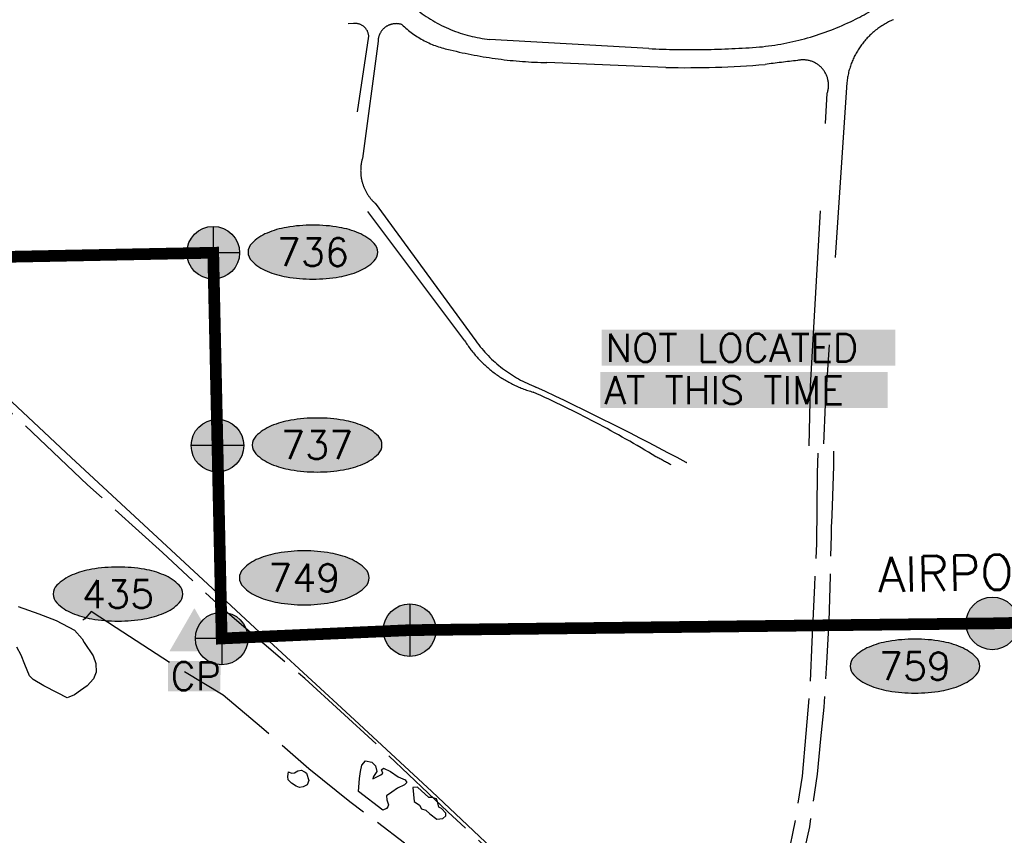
# Model space of a CAD drawing. Header units: feet. Extents: x 30669 to 99318, y 4696 to 26220.
# Tile 102 of 128: x 87745 to 89429, y 11895 to 13290. Entities that reach past the tile are written whole.
import ezdxf
from ezdxf.enums import TextEntityAlignment as Align

# ---------------------------------------------------------------- set-up
doc = ezdxf.new("R2010")
doc.units = ezdxf.units.FT
doc.header["$LTSCALE"] = 600
doc.header["$MEASUREMENT"] = 0
for name, pattern in [('2_DASH2', [1.2500000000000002, 1, -0.05, 0.05, -0.05, 0.05, -0.05]), ('AERO5', [0.35, 0.3, -0.05]), ('DASHED', [0.75, 0.5, -0.25])]:
    doc.linetypes.add(name, pattern=pattern)
doc.layers.get('0').update_dxf_attribs({"linetype": 'CONTINUOUS'})
for name, color, linetype in [('ALAImisc', 253, 'CONTINUOUS'), ('ELIF', 253, 'CONTINUOUS'), ('ELRP-AirportBoundary', 4, '2_DASH2'), ('ELYSU', 251, 'CONTINUOUS'), ('EMASK', 155, 'CONTINUOUS'), ('ESPH', 2, 'CONTINUOUS'), ('ESRGOV', 2, 'CONTINUOUS'), ('ESRP', 2, 'CONTINUOUS'), ('ETR', 1, 'CONTINUOUS'), ('ETRGOV', 2, 'CONTINUOUS')]:
    doc.layers.add(name, color=color, linetype=linetype)
doc.styles.add('L100', font='simplex', dxfattribs={"height": 60})
doc.styles.add('L80', font='simplex', dxfattribs={"height": 48})

# ---------------------------------------------------------------- blocks, each defined once
blk = doc.blocks.new('Ovalid')
at = {"layer": 'EMASK'}
h = blk.add_hatch(color=256, dxfattribs=at)
edge = h.paths.add_edge_path()
edge.add_arc((0.1493179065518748, 0), 0.0354820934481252, 0, 44.83083950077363)
edge.add_arc((0.0787616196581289, -0.0701408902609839), 0.1349704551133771, 44.83083950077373, 67.38013505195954)
edge.add_arc((0.0313269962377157, -0.1839839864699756), 0.2583004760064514, 67.38013505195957, 80.20784530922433)
edge.add_arc((-1e-16, -0.3654961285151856), 0.4424961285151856, 80.2078453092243, 89.99999999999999)
edge.add_arc((-1e-16, -0.365496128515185), 0.4424961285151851, 89.99999999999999, 99.79215469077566)
edge.add_arc((-0.0313269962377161, -0.1839839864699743), 0.25830047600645, 99.79215469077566, 112.6198649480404)
edge.add_arc((-0.0787616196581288, -0.0701408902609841), 0.1349704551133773, 112.6198649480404, 135.1691604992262)
edge.add_arc((-0.1493179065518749, 0), 0.0354820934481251, 135.1691604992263, 180.0000000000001)
edge.add_arc((-0.1493179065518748, 0), 0.0354820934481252, 180, 224.8308395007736)
edge.add_arc((-0.0787616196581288, 0.0701408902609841), 0.1349704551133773, 224.8308395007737, 247.3801350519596)
edge.add_arc((-0.0313269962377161, 0.1839839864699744), 0.2583004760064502, 247.3801350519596, 260.2078453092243)
edge.add_arc((1e-16, 0.3654961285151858), 0.4424961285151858, 260.2078453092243, 270)
edge.add_arc((1e-16, 0.3654961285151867), 0.4424961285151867, 270, 279.7921546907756)
edge.add_arc((0.0313269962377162, 0.1839839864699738), 0.2583004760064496, 279.7921546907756, 292.6198649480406)
edge.add_arc((0.0787616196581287, 0.0701408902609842), 0.1349704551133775, 292.6198649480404, 315.1691604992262)
edge.add_arc((0.1493179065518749, -1e-16), 0.0354820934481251, 315.1691604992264, 360.0000000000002)
blk.add_lwpolyline([(0.1848, 0, 0.1981451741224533), (0.1744815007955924, 0.0250154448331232, 0.0987085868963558), (0.130673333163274, 0.0544472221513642, 0.0560299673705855), (0.0752573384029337, 0.070553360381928, 0.0427523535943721), (0, 0.077, 0.0427523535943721), (-0.0752573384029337, 0.070553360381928, 0.0560299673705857), (-0.1306733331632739, 0.0544472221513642, 0.0987085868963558), (-0.1744815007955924, 0.0250154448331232, 0.1981451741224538), (-0.1848, 0, 0.1981451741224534), (-0.1744815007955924, -0.0250154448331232, 0.0987085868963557), (-0.130673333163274, -0.0544472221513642, 0.0560299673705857), (-0.0752573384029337, -0.070553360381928, 0.0427523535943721), (0, -0.077, 0.042752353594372), (0.0752573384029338, -0.070553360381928, 0.0560299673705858), (0.1306733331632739, -0.0544472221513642, 0.0987085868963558), (0.1744815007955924, -0.0250154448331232, 0.1981451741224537)], format="xyb", close=True)
at = {"style": 'L80'}
blk.add_attdef('ID', text='', height=0.08, dxfattribs=at).set_placement((0, 0), align=Align.MIDDLE)
blk = doc.blocks.new('MISC CORNER-FND2')
at = {"layer": 'EMASK', "linetype": 'ByBlock'}
h = blk.add_hatch(color=256, dxfattribs=at)
edge = h.paths.add_edge_path()
edge.add_arc((0, 0), 45, 0, 360)
for p, q in [((0, 45), (0, -45)), ((45, 0), (-45, 0))]:
    blk.add_line(p, q)
blk.add_circle((0, 0), 45)
blk = doc.blocks.new('Found Primary Monument')
at = {"xscale": 0.0016666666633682, "yscale": 0.0016666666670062, "zscale": 0.0016666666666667}
blk.add_blockref('MISC CORNER-FND2', (0, 0), dxfattribs=at)
blk = doc.blocks.new('FND-PRIMARY')
at = {"layer": 'EMASK', "linetype": 'ByBlock'}
h = blk.add_hatch(color=256, dxfattribs=at)
edge = h.paths.add_edge_path()
edge.add_arc((0, 0), 0.075, 0, 360)
at = {"layer": 'ESRP'}
for p, q in [((0, 0.0750000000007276), (0, -0.0750000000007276)), ((0.0749999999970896, 0), (-0.0749999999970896, 0))]:
    blk.add_line(p, q, dxfattribs=at)
at = {"layer": 'ESRP', "color": 0, "linetype": 'ByBlock'}
blk.add_circle((0, 0), 0.075, dxfattribs=at)
blk = doc.blocks.new('FND-GOVT PRI MON')
at = {"layer": 'EMASK', "linetype": 'ByBlock'}
h = blk.add_hatch(color=256, dxfattribs=at)
edge = h.paths.add_edge_path()
edge.add_ellipse((0, 0), major_axis=(0.0530330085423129, 0.0530330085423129), ratio=0.9999999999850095, start_angle=314.9999999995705, end_angle=674.9999999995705)
at = {"layer": 'ESRGOV', "linetype": 'ByBlock'}
h = blk.add_hatch(color=256, dxfattribs=at)
edge = h.paths.add_edge_path()
edge.add_ellipse((0, 0), major_axis=(0.05303300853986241, 0.05303300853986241), ratio=0.9999999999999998, start_angle=380.02503467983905, end_angle=429.974965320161, ccw=False)
edge.add_ellipse((0.1049999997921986, 0), major_axis=(-0.07071067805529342, 0.07071067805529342), ratio=0.9999999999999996, start_angle=2.166571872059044, end_angle=87.83342812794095)
edge.add_ellipse((0, 0), major_axis=(0.05303300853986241, 0.05303300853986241), ratio=0.9999999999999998, start_angle=200.025034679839, end_angle=249.974965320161, ccw=False)
edge.add_ellipse((-0.1049999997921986, 0), major_axis=(-0.07071067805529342, 0.07071067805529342), ratio=0.9999999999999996, start_angle=182.166571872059, end_angle=267.8334281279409)
h = blk.add_hatch(color=256, dxfattribs=at)
edge = h.paths.add_edge_path()
edge.add_ellipse((0, 0), major_axis=(-0.0530330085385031, 0.0530330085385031), ratio=1, start_angle=20.025034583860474, end_angle=69.97496541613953, ccw=False)
edge.add_ellipse((0, 0.1050000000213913), major_axis=(0.0707106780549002, 0.0707106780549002), ratio=1, start_angle=182.1665719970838, end_angle=267.8334280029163)
edge.add_ellipse((0, 0), major_axis=(-0.0530330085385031, 0.0530330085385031), ratio=1, start_angle=200.0250345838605, end_angle=249.97496541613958, ccw=False)
edge.add_ellipse((0, -0.1050000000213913), major_axis=(0.0707106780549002, 0.0707106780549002), ratio=1, start_angle=2.166571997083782, end_angle=87.83342800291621)
blk.add_circle((0, 0), 0.0749999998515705, dxfattribs=at)
blk = doc.blocks.new('STS_CP')
at = {"layer": 'EMASK'}
blk.add_solid([(-0.0748940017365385, -0.0690536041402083), (-0.0748940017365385, -0.155305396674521), (0.0752975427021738, -0.0690536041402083), (0.073388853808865, -0.155305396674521)], dxfattribs=at)
at = {"layer": 'ESPH'}
blk.add_solid([(0, 0.0818290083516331), (0.0708660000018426, -0.0409145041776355), (-0.0708660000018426, -0.0409145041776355)], dxfattribs=at)
at = {"layer": 'ESPH', "style": 'L80'}
blk.add_text('CP', height=0.08, dxfattribs=at).set_placement((-0.0683648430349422, -0.1520413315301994))

msp = doc.modelspace()

# ---------------------------------------------------------------- linework, layer by layer
at = {"layer": 'ALAImisc', "linetype": 'Continuous', "elevation": -54.68164916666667, "flags": 128}
for points in [[(87742.64719267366, 12286.07407964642), (87777.62930033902, 12273.65349748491), (87807.68060472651, 12262.13071582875), (87838.99751569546, 12245.97294357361)], [(87838.99751569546, 12245.97294357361), (87851.87139692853, 12231.15100993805), (87855.54112329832, 12224.76052193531), (87870.61243725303, 12201.86778810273), (87875.65461279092, 12188.93543559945), (87876.05780526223, 12173.99961553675), (87871.20521377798, 12162.74456507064), (87860.67686547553, 12150.77772133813), (87849.15598510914, 12142.46284450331), (87838.66489547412, 12135.15320352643), (87829.26921044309, 12131.28827842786), (87826.24752891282, 12130.12142251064), (87809.92017930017, 12138.34346291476), (87786.25553698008, 12150.46021667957), (87768.4423249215, 12161.57608419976), (87761.86500617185, 12167.48785289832), (87753.88249849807, 12187.09121718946), (87747.69890805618, 12202.76027409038), (87740.02724919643, 12216.5550918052)]]:
    msp.add_lwpolyline(points, dxfattribs=at)
for points in [[(88235.81011420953, 12001.27709025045), (88239.51431918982, 11988.62619317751), (88237.03295980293, 11981.33711674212), (88230.05730843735, 11977.55713433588), (88223.593186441, 11976.88521416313), (88218.26301907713, 11978.72356001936), (88209.811323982, 11984.01667036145), (88204.55852991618, 11989.98798839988), (88203.5990632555, 11995.4159150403), (88204.87465762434, 12003.26476148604), (88210.10161127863, 12001.17493823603), (88215.17404650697, 12001.7006344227), (88220.74959697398, 12005.42610505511), (88226.98361376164, 12006.28042635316), (88231.34841361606, 12004.1469493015), (88233.1933717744, 12003.13410759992)], [(88372.24391256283, 11941.01948910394), (88366.3097404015, 11937.82822777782), (88324.85414370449, 11969.87541152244), (88326.22253699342, 11992.14833041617), (88327.98290722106, 12004.10555707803), (88330.02773182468, 12014.65091651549), (88336.34575901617, 12022.07321812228), (88347.19769658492, 12019.95910698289), (88353.95872895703, 12013.56210264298), (88355.75436925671, 12004.26247404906), (88350.50257109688, 11995.55237417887), (88349.29632731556, 11991.58366236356), (88362.96094425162, 11998.06478967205), (88366.214228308, 12001.25116223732), (88364.12605959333, 12006.9975832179), (88367.19220580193, 12010.02594800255), (88379.1249332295, 12003.78911514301), (88392.47109463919, 11994.67011927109), (88404.30136575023, 11989.77007106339), (88407.01997553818, 11985.14224098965), (88403.52208798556, 11981.06820740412), (88391.51214835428, 11975.52289118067), (88381.50521067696, 11968.93838971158), (88372.34028235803, 11962.42010595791), (88373.23043919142, 11955.38612609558), (88375.9577242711, 11946.75175771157), (88374.50077321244, 11943.33584086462), (88372.24391256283, 11941.01948910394)], [(88425.61342568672, 11977.15298534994), (88417.70765597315, 11976.53400437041), (88419.91567881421, 11952.98129353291), (88428.97159328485, 11946.20401409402), (88432.61704017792, 11940.20353471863), (88439.76282428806, 11938.15572281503), (88446.42714289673, 11931.83552243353), (88458.34563794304, 11922.72708843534), (88468.97911478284, 11923.47003723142), (88474.05629622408, 11928.15021019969), (88474.15186376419, 11932.51981772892), (88466.69550149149, 11940.68792432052), (88462.06805960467, 11942.99001976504), (88460.09021787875, 11950.26128432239), (88457.79714343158, 11957.21772504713), (88450.02975873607, 11959.65989670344), (88444.63103419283, 11959.36716427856), (88425.61342568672, 11977.15298534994)]]:
    msp.add_lwpolyline(points, close=True, dxfattribs=at)
at = {"layer": 'ELIF', "linetype": 'Continuous', "elevation": -54.68164916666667, "flags": 128}
msp.add_lwpolyline([(87110.14867119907, 13241.43372259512), (87160.33846894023, 13187.07036931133), (87231.84156875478, 13109.2357978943), (87288.59053494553, 13048.65946111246), (87304.94621388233, 13031.23009911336), (87350.00157195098, 12989.75562623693), (87397.54150293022, 12946.30661573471), (87487.18865063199, 12863.07594864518), (87685.54757218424, 12678.93803195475), (87833.06233305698, 12541.32611140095), (88051.1074151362, 12339.12053261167), (88179.48321885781, 12220.26658978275), (88310.3989912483, 12099.29484137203), (88449.77090259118, 11969.5582436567), (88572.23708579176, 11854.91332108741), (88664.74128989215, 11768.28040939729), (88791.06249977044, 11649.97687577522), (88796.21918862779, 11543.09088175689), (88806.9850975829, 11297.95687267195), (88922.57913792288, 11150.01695032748), (89129.1807045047, 10887.7028355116), (89296.03327061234, 10674.98372439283), (89509.40985941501, 10661.80341462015)], dxfattribs=at)
at = {"layer": 'ELRP-AirportBoundary', "flags": 128}
msp.add_lwpolyline([(91849.47364807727, 9324.515273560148, 20, 20, 0), (91797.37471854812, 12309.26791453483, 20, 20, 0), (89408.5914, 12257.41713, 20, 20, 0), (88412.24095412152, 12245.80548678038, 20, 20, 0), (88090.62590999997, 12231.58462, 20, 20, 0), (88083.39044, 12561.41736, 20, 20, 0), (88076.15624, 12891.34578, 20, 20, 0), (86754.41553, 12865.12224, 20, 20, 0), (86735.22201884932, 13533.92437262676, 20, 20, 0), (86711.89149, 14843.96522, 20, 20, 0), (86691.50703, 15834.82791, 20, 20, 0), (86684.48015, 16165.10958, 20, 20, 0), (88004.74633, 16190.46948, 20, 20, 0), (87977.22387, 17511.61899, 20, 20, 0), (87957.03438, 18500.62907, 20, 20, 0), (87922.59537, 20143.3893, 20, 20, 0), (85282.77690959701, 20100.80940077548, 20, 20, 0), (85336.80372, 17460.56786, 20, 20, 0), (85362.42431382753, 16139.30002532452, 20, 20, 0), (82722.73868, 16087.20805, 20, 20, 0), (82696.37231352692, 17410.4854671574, 20, 20, 0), (81374.72326000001, 17386.09658, 20, 20, 0), (81348.46332000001, 18703.25113, 20, 20, 0), (80026.37145, 18680.71674, 20, 20, 0), (80000, 20000, 20, 20, 0), (78680.20736, 19973.56384, 20, 20, 0), (78706.74188767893, 18654.1947907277, 20, 20, 0), (78720.26853, 17994.40899, 20, 20, 0), (78733.39912999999, 17334.73914, 20, 20, 0), (78753.09862285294, 16345.32013449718, 20, 20, 0), (78760.12257, 16015.06566, 20, 20, 0), (78764.34413, 15807.06131, 20, 20, 0), (80083.60183, 15833.16918, 20, 20, 0), (80589.9038, 15843.039, 20, 20, 0), (81458.272, 15859.7245, 20, 20, 0), (81623.87609, 15863.67863, 20, 20, 0), (81568.3132, 15618.03477, 20, 20, 0), (81557.77024441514, 15538.70351779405, 20, 20, 0), (81568.1958061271, 15458.32885781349, 20, 20, 0), (81597.09640048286, 15382.60875513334, 20, 20, 0), (81662.38422223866, 15310.6669534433, 20, 20, 0), (81737.87556815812, 15249.51494779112, 20, 20, 0), (81822.93173999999, 15198.64022, 20, 20, 0), (81822.93173999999, 15198.64022, 20, 20, 0), (82247.09524999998, 14992.92879, 20, 20, 0), (82473.10533021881, 14885.53999908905, 20, 20, 0), (82297.13442225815, 14523.69304687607, 20, 20, 0), (82701.93206, 14327.16921, 20, 20, 0), (82505.74318, 13921.84314, 20, 20, 0), (82099.68136, 14118.85568, 20, 20, 0), (81949.26001, 13810.59084, 0, 0, 0)], format="xyseb", dxfattribs=at)
at = {"layer": 'ELYSU', "linetype": 'DASHED'}
for p, q in [((88316.21995609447, 13283.39054379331, -54.68164916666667), (88307.19234436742, 13283.05314731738, -54.68164916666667)), ((88322.77179386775, 13132.48833148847, -54.68164916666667), (88342.12362692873, 13261.58944147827, -54.68164916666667)), ((88358.0581249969, 13253.07867306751, -54.68164916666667), (88331.23699967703, 13052.44245146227, -54.68164916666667)), ((88821.0490346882, 13240.42767238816, -54.68164916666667), (88548.76330538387, 13256.33188225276, -54.68164916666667)), ((88850.19760510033, 13208.31607554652, -54.68164916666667), (88646.6125482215, 13216.66897148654, -54.68164916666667)), ((89159.79876787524, 13182.63349231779, -54.68164916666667), (89122.74125482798, 12631.67402009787, -54.68164916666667)), ((89097.8300028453, 12663.36086644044, -54.68164916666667), (89126.35390978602, 13164.26288129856, -54.68164916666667)), ((88352.97358966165, 12975.97624748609, -54.68164916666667), (88525.32980222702, 12740.54479563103, -54.68164916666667)), ((88506.27454692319, 12740.92018521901, -54.68164916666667), (88340.42406626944, 12961.89108779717, -54.68164916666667)), ((89095.15855419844, 12560.82036163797, -54.68164916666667), (89097.8300028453, 12663.36086644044, -54.68164916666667)), ((89122.74125482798, 12631.67402009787, -54.68164916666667), (89119.99707813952, 12564.24215773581, -54.68164916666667))]:
    msp.add_line(p, q, dxfattribs=at)
at = {"layer": 'ELYSU', "linetype": 'AERO5', "elevation": -54.68164916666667, "flags": 128}
for points in [[(88870.97164740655, 11140.39089204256), (88867.33514084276, 11122.04937324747), (88863.05249995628, 11106.9434993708), (88853.54789747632, 11089.61565644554), (88829.42140529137, 11066.08598117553), (88787.6967041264, 11055.70119953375), (88731.44504978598, 11061.886841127), (88698.51074418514, 11074.78781964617), (88679.22947034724, 11092.95553605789), (88670.70751610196, 11113.92296126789), (88673.35101745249, 11152.03517310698), (88675.95991488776, 11174.62846558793), (88691.5105106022, 11204.23958618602), (88718.28871770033, 11249.05409904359), (88734.86370232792, 11264.81827037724), (88789.79196548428, 11255.26534874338), (88802.87812906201, 11282.92673761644), (88802.87812906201, 11282.92673761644), (88800.30102920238, 11348.50147103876), (88793.38527206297, 11490.18838049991), (88789.37548143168, 11563.82637922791), (88773.72922999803, 11606.26197630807), (88760.18042641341, 11635.66312471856), (88742.8213335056, 11667.0383043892), (88718.87928734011, 11706.06761636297), (88666.70423595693, 11759.67776357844), (88661.83584797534, 11764.18187271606), (88581.49046599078, 11838.51538321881), (88477.59153992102, 11934.9256735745), (88358.11127690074, 12048.28216707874), (88232.79039285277, 12163.07948621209), (88096.67798126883, 12278.62374965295), (87989.21633014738, 12378.56193686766), (87861.27567668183, 12494.5533489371), (87747.05724101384, 12603.11676579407), (87663.38958889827, 12674.61205839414), (87582.23299104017, 12735.34220517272), (87506.3936941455, 12791.78246472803), (87468.86658184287, 12820.55196524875), (87393.64012505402, 12872.15453510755), (87350.3672480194, 12898.4781964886), (87312.53192310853, 12923.00833899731), (87283.81008484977, 12934.49469611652), (87211.23079795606, 12958.99627122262), (87163.95332978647, 12970.09497384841), (87166.8724426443, 12979.2699048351), (87176.42567092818, 12984.75907157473), (87185.80932480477, 12988.40717473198)], [(88870.97164740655, 11140.39089204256), (88879.43035227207, 11158.32439127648), (88882.94137731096, 11174.42867477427), (88884.53894610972, 11211.19733028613), (88884.39734153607, 11237.39726213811), (88888.36697121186, 11291.09712109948), (88898.39888539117, 11349.11966375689), (88917.5039932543, 11430.88652181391), (88934.63365965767, 11481.92490473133), (88974.0143711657, 11584.8663492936), (89008.20133179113, 11673.45796442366), (89037.51161512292, 11769.38374931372), (89056.10328956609, 11841.63373414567), (89072.66874232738, 11924.52739064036), (89084.06422206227, 11996.12021259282), (89090.39982630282, 12069.16633731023), (89096.91734061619, 12148.3197266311), (89100.62846093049, 12225.71993513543), (89105.04860891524, 12322.45593594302), (89108.41184389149, 12394.14046508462), (89108.43059041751, 12394.54003154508), (89109.66668870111, 12515.06171859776), (89110.51093364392, 12548.3543939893)], [(89137.16350446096, 12552.02609618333), (89136.8182767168, 12526.90795856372), (89134.90715559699, 12457.87581388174), (89133.46086244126, 12429.47564792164), (89133.20570886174, 12424.46531929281), (89132.72644156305, 12407.8906258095), (89131.39069204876, 12337.99065205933), (89128.95751785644, 12261.00673641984), (89124.98496147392, 12190.05596464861), (89120.35449128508, 12113.98261554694), (89114.59587178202, 12059.8233337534), (89109.07106249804, 11999.60783781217), (89095.81321233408, 11909.56820181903), (89078.07902548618, 11830.27701472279), (89056.81121561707, 11751.44610791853), (89039.24579899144, 11690.13111137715), (89014.52283731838, 11621.69189247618), (88985.73778651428, 11541.03897271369), (88956.25107429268, 11461.98310782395), (88934.81914898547, 11401.20042861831), (88917.07566230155, 11333.58791788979), (88908.85527641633, 11278.32230407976), (88912.45277961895, 11240.88079049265), (88923.4305761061, 11213.9971643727), (88939.66770089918, 11194.47509296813), (88958.50575367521, 11168.83957748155), (88980.27221612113, 11125.7432324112), (88987.220530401, 11120.14741306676), (89014.44373814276, 11075.76985076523), (89107.8927845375, 10971.63400051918), (89157.32494039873, 10913.44986279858), (89192.10268806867, 10868.55863718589), (89218.64889731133, 10828.29553925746), (89246.00822630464, 10788.22933599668), (89267.80189018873, 10759.88060800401), (89289.91350646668, 10743.09246460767), (89312.00888819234, 10730.03506081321), (89331.64516131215, 10719.96669260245), (89347.64885027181, 10714.44863969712), (89369.10664206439, 10708.1054449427), (89395.17823599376, 10701.9242871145), (89442.24936991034, 10695.5205300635), (89486.9510110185, 10695.30708143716), (89540.88037026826, 10696.22495834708), (89565.02119100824, 10692.8695804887), (89594.10745864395, 10681.37417153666), (89622.55918144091, 10667.17512359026), (89657.65138460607, 10643.93502931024), (89703.55545944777, 10618.12716798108), (89756.06386232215, 10590.43448553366), (89837.49452090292, 10547.34137833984), (89917.12183866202, 10497.99670838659), (89948.39540091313, 10472.91737197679), (89970.48931400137, 10450.01543383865), (89986.24538800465, 10427.1758992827), (90000.43951913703, 10404.98410915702), (90010.88856916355, 10381.21051876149), (90022.61504255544, 10356.41591299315), (90033.43725288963, 10326.18529641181), (90041.65875025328, 10304.8213080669), (90055.00983233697, 10280.01355252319), (90069.49142304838, 10263.25188659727), (90087.9652153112, 10247.04661735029), (90111.19453053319, 10231.62316782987), (90144.32950094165, 10213.82039470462), (90178.96493215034, 10197.92820741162), (90219.0915760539, 10183.11161670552), (90263.20912173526, 10168.4280827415), (90322.18887634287, 10149.17806210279), (90381.78511719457, 10127.02322978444), (90442.87292164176, 10109.49588701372), (90468.00177343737, 10100.92317516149), (90492.88865470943, 10086.78015269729), (90510.98174810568, 10072.36546224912), (90524.74981941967, 10059.25155033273), (90539.11923991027, 10043.49504133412), (90560.71678463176, 10007.46692268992), (90590.37865936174, 9963.876920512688), (90620.61272970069, 9936.322039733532), (90666.69764278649, 9897.490267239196), (90711.17658848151, 9856.122294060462), (90769.74557646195, 9806.336173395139), (90837.27448652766, 9751.27704499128), (90894.63462471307, 9707.40604263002), (90976.74378363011, 9634.924376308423), (91051.42885658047, 9563.48404664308), (91084.61537863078, 9532.559589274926), (91105.45615624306, 9516.303650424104), (91124.82576831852, 9504.001760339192), (91140.12703264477, 9498.167631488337), (91152.52330996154, 9493.026331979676), (91158.93649234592, 9479.964139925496), (91153.9901224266, 9471.729459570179), (91138.31140877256, 9470.251347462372), (91125.42265961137, 9478.168701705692), (91063.67201724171, 9531.949821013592), (90971.8812643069, 9618.796095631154), (90882.60128117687, 9697.49257543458), (90820.98404297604, 9750.029416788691), (90755.28089315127, 9801.450114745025), (90709.89429403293, 9840.476464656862), (90677.03001101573, 9870.718310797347), (90650.34148788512, 9895.758931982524), (90627.90761985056, 9914.368367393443), (90615.59699280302, 9921.444200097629), (90604.93670789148, 9922.35458699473), (90596.53051414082, 9917.10186970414), (90591.97900818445, 9911.739910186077), (90588.46971509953, 9897.98849826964), (90588.78535173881, 9867.230791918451), (90590.1190776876, 9809.444217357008), (90589.32210771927, 9756.42203643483), (90588.12769796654, 9710.24689032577), (90582.85126124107, 9648.618798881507), (90580.33844438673, 9598.016548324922), (90579.66009110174, 9543.182091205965), (90579.73026462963, 9509.790947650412), (90579.29219197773, 9488.248892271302), (90582.65441827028, 9463.764561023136), (90588.26604170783, 9452.208806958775), (90598.71410380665, 9439.864666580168), (90612.30851333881, 9426.087667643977), (90617.99811391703, 9415.383396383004), (90620.13578185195, 9396.616976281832), (90617.36784320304, 9381.252903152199), (90609.78212833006, 9369.004177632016), (90602.10728116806, 9360.195948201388), (90583.43065068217, 9352.471695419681), (90560.82481119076, 9351.96291311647), (90547.28102424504, 9356.240986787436), (90539.75398249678, 9358.48127494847), (90520.9645238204, 9364.963646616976), (90492.83661371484, 9373.849916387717), (90464.11855831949, 9380.108917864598), (90445.81552701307, 9386.71596018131), (90433.83101351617, 9385.60118427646)], [(88365.9236171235, 11048.52264362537), (88396.32116940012, 11040.29028378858), (88414.665697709, 11036.34209532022), (88433.82601734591, 11033.75907000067), (88456.79611670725, 11035.89298483), (88489.98921290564, 11051.9531995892), (88537.33558957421, 11079.22320413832), (88596.05839102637, 11127.9803986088), (88621.22853862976, 11166.29789616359), (88615.2152364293, 11197.75441271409), (88627.44895752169, 11220.0136517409), (88663.94181649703, 11264.75844437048), (88679.23260759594, 11290.17056204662), (88695.49411194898, 11323.90447164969), (88707.35003715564, 11354.638766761), (88715.38236216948, 11393.37166134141), (88718.91651442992, 11433.52981812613), (88717.55384559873, 11469.98932981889), (88713.02982101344, 11504.23564889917), (88711.54857387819, 11518.76905522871), (88703.87887881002, 11549.69991376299), (88690.48765341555, 11582.67451645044), (88680.36851511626, 11597.5815855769), (88657.04350491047, 11640.34457463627), (88612.05219034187, 11693.9549837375), (88607.09887207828, 11699.8572211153), (88570.31371741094, 11734.78794980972), (88538.57222762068, 11762.24021166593), (88528.49165422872, 11771.49731349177), (88461.2440359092, 11829.85346558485), (88403.33157936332, 11881.57907915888), (88310.00800585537, 11952.34787252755), (88239.43909817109, 12008.44822587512), (88158.74127789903, 12079.45216956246), (88092.89078913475, 12134.75847297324), (88006.07274533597, 12187.23950623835), (87910.28231180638, 12250.00086698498), (87867.61671606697, 12277.4524963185), (87856.75723368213, 12265.30833086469), (87845.07815963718, 12256.05175158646), (87840.30608230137, 12250.39984939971), (87838.99751569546, 12245.97294357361)]]:
    msp.add_lwpolyline(points, dxfattribs=at)
at = {"layer": 'ELYSU', "linetype": 'DASHED'}
for centre, radius, start, end in [((88912.30124608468, 13805.61810251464, -54.68164916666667), 577.7534407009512, 296.5643705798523, 309.7679400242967), ((88573.80994985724, 13495.34076056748, -54.68164916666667), 240.3176612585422, 231.1800622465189, 264.0175928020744), ((88965.2496774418, 13706.54279600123, -54.68164916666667), 465.4685764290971, 275.5660011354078, 296.1886872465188), ((89290.87352373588, 13168.63459554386, -54.68164916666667), 131.8201832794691, 113.0004455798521, 173.9038705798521), ((88318.92866425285, 13260.31929594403, -54.68164916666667), 23.22971293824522, 3.134359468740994, 96.69622613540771), ((88388.86007396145, 13252.36950014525, -54.68164916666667), 30.81011175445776, 71.1295122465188, 178.6810761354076), ((88514.43920111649, 13401.88927355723, -54.68164916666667), 166.8967747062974, 226.1534900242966, 258.59804835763), ((88660.37173162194, 13963.58544643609, -54.68164916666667), 747.0431953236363, 256.1422094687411, 268.9446566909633), ((88892.07665406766, 14817.72622719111, -54.68164916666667), 1578.896973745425, 267.4216455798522, 274.2976789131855), ((89327.42799053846, 10941.47296965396, -54.68164916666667), 2292.673373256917, 96.30681502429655, 97.70549835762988), ((89084.94814122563, 13177.7463730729, -54.68164916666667), 43.54586341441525, 341.9625316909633, 102.4340205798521), ((88886.63357639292, 14816.24543557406, -54.68164916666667), 1608.342129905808, 268.7018900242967, 274.7573594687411), ((88403.43901772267, 13031.64431984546, -54.68164916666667), 75.1378312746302, 163.9307039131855, 227.8063816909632), ((88677.71548187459, 12847.25771525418, -54.68164916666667), 201.741578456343, 211.8095705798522, 254.2925066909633), ((88708.00983765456, 12872.16141358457, -54.68164916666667), 225.1553451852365, 215.7718511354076, 249.2205511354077), ((87846.00244258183, 10921.30863351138, -54.68164916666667), 1898.106017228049, 58.656984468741, 65.83246502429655), ((86539.74318664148, 8188.068177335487, -54.68164916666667), 4937.034950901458, 61.6357705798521, 64.9755816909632), ((88018.29676097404, 11001.81359957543, -54.68164916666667), 1742.910908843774, 61.14569489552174, 62.11988446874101), ((87848.33248176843, 10785.23193454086, -54.68164916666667), 2031.664888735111, 59.29038396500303, 59.31245669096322)]:
    msp.add_arc(centre, radius, start, end, dxfattribs=at)
at = {"layer": 'ETRGOV', "flags": 128}
msp.add_lwpolyline([(88441.74481194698, 12279.7837499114, 0, 25.0000005, 0), (88474.15582868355, 12347.41899216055, 0, 0, 0), (88542.41305017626, 12487.40257688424, 0, 0, -0.124322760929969), (88715.32464811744, 12663.61620050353, 0, 0, -0.2890201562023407)], format="xyseb", dxfattribs=at)
at = {"layer": 'ETRGOV', "color": 155}
for points in [[(88740.25230922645, 12698.0085706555), (89242.97161656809, 12698.0085706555), (88740.25230922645, 12759.58502085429), (89242.97161656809, 12759.58502085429)], [(88738.39573654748, 12625.67759861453), (89229.68647246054, 12625.67759861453), (88738.39573654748, 12687.25404881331), (89229.68647246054, 12687.25404881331)]]:
    msp.add_solid(points, dxfattribs=at)

# ---------------------------------------------------------------- block references
at = {"layer": 'ESPH', "xscale": 600, "yscale": 600, "zscale": 600}
msp.add_blockref('STS_CP', (88043.939769, 12234.406545), dxfattribs=at)
at = {"layer": 'ESRGOV', "xscale": 600, "yscale": 600, "zscale": 600}
msp.add_blockref('FND-GOVT PRI MON', (89408.5914, 12257.41713), dxfattribs=at)
at = {"layer": 'ESRGOV', "xscale": 600, "yscale": 600, "zscale": 600, "rotation": 2.3082248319e-05}
msp.add_blockref('Ovalid', (89276.23647082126, 12184.3002351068), dxfattribs=at).add_auto_attribs({'ID': '759'})
at = {"layer": 'ESRP', "xscale": 600, "yscale": 600, "zscale": 600}
for name, p in [('FND-PRIMARY', (88076.15624, 12891.34578)), ('FND-PRIMARY', (88083.39044, 12561.41736)), ('FND-PRIMARY', (88090.62590999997, 12231.58462)), ('Found Primary Monument', (88412.24095412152, 12245.80548678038))]:
    msp.add_blockref(name, p, dxfattribs=at)
for p, rotation, values in [((88246.62596922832, 12892.4161617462), 2.3082248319e-05, {'ID': '736'}), ((88253.86016922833, 12562.4877617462), 2.3082248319e-05, {'ID': '737'}), ((88231.82445011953, 12335.33269722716), 2.30822483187e-05, {'ID': '749'}), ((87913.41513529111, 12307.55037206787), 2.30822483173e-05, {'ID': '435'})]:
    msp.add_blockref('Ovalid', p, dxfattribs=dict(at, rotation=rotation)).add_auto_attribs(values)

# ---------------------------------------------------------------- texts
at = {"layer": 'ETR', "style": 'L100'}
msp.add_text('AIRPORT BOUNDARY (TYPICAL)', height=60, rotation=1.20196848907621, dxfattribs=at).set_placement((89213.8855214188, 12310.58499673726))
at = {"layer": 'ETRGOV', "style": 'L80'}
for s, p in [('NOT LOCATED', (88747.04053432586, 12704.7967957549)), ('AT THIS TIME', (88745.18396164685, 12632.46582371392))]:
    msp.add_text(s, height=48, dxfattribs=at).set_placement(p)

doc.saveas('drawing.dxf')
